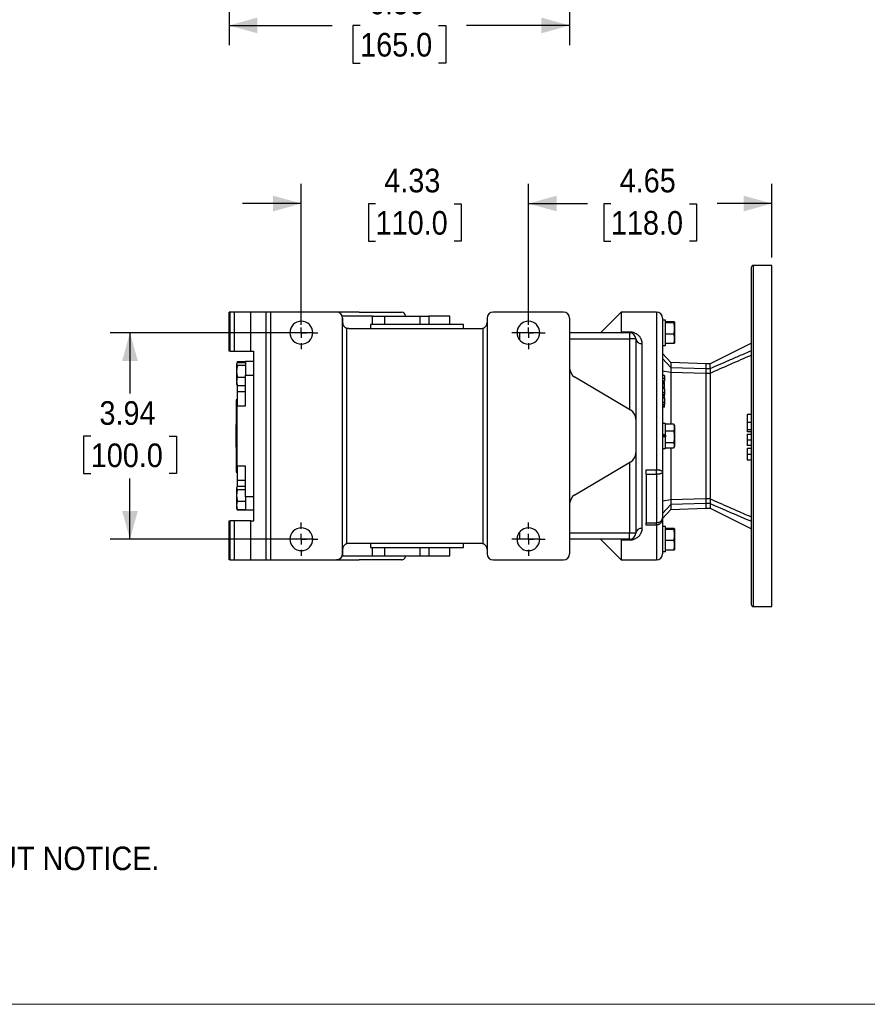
# Model space of a CAD drawing. Header units: inches. Extents: x 0 to 51, y 0 to 33.
# Tile 3 of 15: x 18.7 to 34.8, y 0 to 18.8. Entities that reach past the tile are written whole.
import ezdxf

# ---------------------------------------------------------------- set-up
doc = ezdxf.new("R2010")
doc.units = ezdxf.units.IN
doc.header["$LTSCALE"] = 3
doc.header["$MEASUREMENT"] = 0
doc.linetypes.add('SLD-Center', pattern=[0.75, 0.6, -0.05, 0.05, -0.05])
doc.linetypes.add('SLD-Solid', pattern=[0])
doc.layers.add('CENTER', color=40, linetype='SLD-Center')
doc.layers.add('SLD-DEFPOINTS', color=7, linetype='Continuous')
doc.layers.add('DIMENSIONS', color=140, linetype='SLD-Solid', lineweight=25)
doc.layers.add('TEXT', color=140, linetype='SLD-Solid', lineweight=25)
doc.styles.add('SLDTEXTSTYLE0', font='GOTHIC.TTF', dxfattribs={"width": 0.913})
doc.dimstyles.new('SLDDIMSTYLE0', dxfattribs={"dimtxt": 0.45, "dimasz": 0.54, "dimexe": 0, "dimexo": 0.0625, "dimgap": 0.1125, "dimtad": 0, "dimtih": 1, "dimtoh": 1, "dimrnd": 1e-09, "dimzin": 12, "dimdsep": 46, "dimtxsty": 'SLDTEXTSTYLE0', "dimsah": 1, "dimcen": 0.09, "dimadec": 0, "dimazin": 3, "dimtfac": 1, "dimtofl": 0, "dimtmove": 0, "dimatfit": 3, "dimfxl": 0, "dimfrac": 2, "dimtolj": 1, "dimtzin": 12, "dimarcsym": 0})
doc.dimstyles.new('SLDDIMSTYLE1', dxfattribs={"dimtxt": 0.45, "dimasz": 0.54, "dimexe": 0, "dimexo": 0.0625, "dimgap": 0.1125, "dimtad": 0, "dimtih": 1, "dimtoh": 1, "dimrnd": 1e-09, "dimzin": 12, "dimdsep": 46, "dimtxsty": 'SLDTEXTSTYLE0', "dimsah": 1, "dimcen": 0.09, "dimadec": 0, "dimazin": 3, "dimtfac": 1, "dimtmove": 0, "dimatfit": 0, "dimfxl": 0, "dimfrac": 2, "dimtolj": 1, "dimtzin": 12, "dimarcsym": 0})
doc.dimstyles.new('SLDDIMSTYLE3', dxfattribs={"dimtxt": 0.45, "dimasz": 0.54, "dimexe": 0, "dimexo": 0.0625, "dimgap": 0.1125, "dimtad": 0, "dimtih": 1, "dimtoh": 1, "dimrnd": 1e-09, "dimzin": 4, "dimdsep": 46, "dimtxsty": 'SLDTEXTSTYLE0', "dimsah": 1, "dimcen": 0.09, "dimadec": 0, "dimazin": 1, "dimtfac": 1, "dimtofl": 0, "dimtmove": 0, "dimatfit": 3, "dimfxl": 0, "dimfrac": 2, "dimtolj": 1, "dimtzin": 12, "dimarcsym": 0})
doc.dimstyles.new('SLDDIMSTYLE5', dxfattribs={"dimtxt": 0.45, "dimasz": 0.54, "dimexe": 0, "dimexo": 0.0625, "dimgap": 0.1125, "dimtad": 0, "dimtih": 1, "dimtoh": 1, "dimrnd": 1e-09, "dimzin": 12, "dimdsep": 46, "dimtxsty": 'SLDTEXTSTYLE0', "dimsah": 1, "dimcen": 0, "dimadec": 0, "dimazin": 3, "dimtfac": 1, "dimtofl": 0, "dimtmove": 0, "dimatfit": 3, "dimfxl": 0, "dimfrac": 2, "dimtolj": 1, "dimtzin": 12, "dimarcsym": 0})

# ---------------------------------------------------------------- blocks, each defined once
blk = doc.blocks.new('Block2')
at = {"color": 7, "linetype": 'SLD-Solid', "lineweight": 18}
blk.add_line((51, 0), (0, 0), dxfattribs=at)
blk = doc.blocks.new('SW_NOTE_0')
at = {"layer": 'TEXT', "color": 0, "char_height": 0.45, "attachment_point": 1, "style": 'SLDTEXTSTYLE0'}
for s, insert in [('NOTES:', (0, 0.575)), ('  1. DIMENSIONS CAN BE CHANGED BY MANUFACTURER WITHOUT NOTICE.', (0, -0.589)), ('  2. DIMENSIONS DO NOT IMPLY TOLERANCE.', (0, -1.753))]:
    blk.add_mtext(s, dxfattribs=dict(at, insert=insert))
blk = doc.blocks.new('_D_13')
at = {"layer": 'DIMENSIONS'}
for p, q in [((22.66, 22.367), (22.66, 18.284)), ((29.156, 21.816), (29.156, 18.284)), ((22.66, 18.659), (24.628, 18.659)), ((25.16, 18.655), (25.023, 18.655)), ((25.023, 18.655), (25.023, 17.941)), ((26.656, 18.655), (26.793, 18.655)), ((26.793, 18.655), (26.793, 17.941)), ((29.156, 18.659), (27.188, 18.659)), ((25.023, 17.941), (25.16, 17.941)), ((26.793, 17.941), (26.656, 17.941))]:
    blk.add_line(p, q, dxfattribs=at)
for points in [[(22.66, 18.659), (23.2, 18.509), (23.2, 18.809)], [(29.156, 18.659), (28.616, 18.809), (28.616, 18.509)]]:
    blk.add_solid(points, dxfattribs=at)
at = {"layer": 'DIMENSIONS', "char_height": 0.45, "attachment_point": 1, "style": 'SLDTEXTSTYLE0'}
for s, insert in [('6.50', (25.326, 19.321)), ('165.0', (25.16, 18.516))]:
    blk.add_mtext(s, dxfattribs=dict(at, insert=insert))
blk = doc.blocks.new('_D_15')
at = {"layer": 'DIMENSIONS'}
for p, q in [((29.969, 22.51), (30.739, 19.636)), ((30.739, 19.636), (31.395, 19.636))]:
    blk.add_line(p, q, dxfattribs=at)
blk.add_solid([(29.969, 22.51), (29.964, 21.95), (30.254, 22.027)], dxfattribs=at)
at = {"layer": 'DIMENSIONS', "char_height": 0.45, "attachment_point": 1, "style": 'SLDTEXTSTYLE0'}
for s, insert in [('PT1/4', (31.583, 20.211)), ('X 9', (31.92, 19.497))]:
    blk.add_mtext(s, dxfattribs=dict(at, insert=insert))
blk = doc.blocks.new('_D_16')
at = {"layer": 'DIMENSIONS'}
for p, q in [((24.038, 12.952), (24.038, 15.639)), ((28.369, 12.952), (28.369, 15.639)), ((24.038, 15.264), (22.913, 15.264)), ((25.455, 15.261), (25.318, 15.261)), ((25.318, 15.261), (25.318, 14.546)), ((26.951, 15.261), (27.088, 15.261)), ((27.088, 15.261), (27.088, 14.546)), ((28.369, 15.264), (29.494, 15.264)), ((25.318, 14.546), (25.455, 14.546)), ((27.088, 14.546), (26.951, 14.546))]:
    blk.add_line(p, q, dxfattribs=at)
for points in [[(24.038, 15.264), (23.498, 15.414), (23.498, 15.114)], [(28.369, 15.264), (28.909, 15.114), (28.909, 15.414)]]:
    blk.add_solid(points, dxfattribs=at)
at = {"layer": 'DIMENSIONS', "char_height": 0.45, "attachment_point": 1, "style": 'SLDTEXTSTYLE0'}
for s, insert in [('4.33', (25.621, 15.927)), ('110.0', (25.455, 15.121))]:
    blk.add_mtext(s, dxfattribs=dict(at, insert=insert))
blk = doc.blocks.new('_D_17')
at = {"layer": 'DIMENSIONS'}
for p, q in [((28.369, 12.952), (28.369, 15.639)), ((33.014, 14.233), (33.014, 15.639)), ((28.369, 15.264), (29.412, 15.264)), ((29.943, 15.261), (29.806, 15.261)), ((29.806, 15.261), (29.806, 14.546)), ((31.44, 15.261), (31.577, 15.261)), ((31.577, 15.261), (31.577, 14.546)), ((33.014, 15.264), (31.971, 15.264)), ((29.806, 14.546), (29.943, 14.546)), ((31.577, 14.546), (31.44, 14.546))]:
    blk.add_line(p, q, dxfattribs=at)
for points in [[(28.369, 15.264), (28.909, 15.114), (28.909, 15.414)], [(33.014, 15.264), (32.474, 15.414), (32.474, 15.114)]]:
    blk.add_solid(points, dxfattribs=at)
at = {"layer": 'DIMENSIONS', "char_height": 0.45, "attachment_point": 1, "style": 'SLDTEXTSTYLE0'}
for s, insert in [('4.65', (30.11, 15.927)), ('118.0', (29.943, 15.121))]:
    blk.add_mtext(s, dxfattribs=dict(at, insert=insert))
blk = doc.blocks.new('_D_18')
at = {"layer": 'DIMENSIONS'}
for p, q in [((23.888, 12.802), (20.395, 12.802)), ((20.77, 12.802), (20.77, 11.642)), ((20.022, 10.83), (19.885, 10.83)), ((19.885, 10.83), (19.885, 10.115)), ((21.518, 10.83), (21.655, 10.83)), ((21.655, 10.83), (21.655, 10.115)), ((19.885, 10.115), (20.022, 10.115)), ((20.77, 8.865), (20.77, 10.024)), ((21.655, 10.115), (21.518, 10.115)), ((23.888, 8.865), (20.395, 8.865))]:
    blk.add_line(p, q, dxfattribs=at)
for points in [[(20.77, 12.802), (20.62, 12.262), (20.92, 12.262)], [(20.77, 8.865), (20.92, 9.405), (20.62, 9.405)]]:
    blk.add_solid(points, dxfattribs=at)
at = {"layer": 'DIMENSIONS', "char_height": 0.45, "attachment_point": 1, "style": 'SLDTEXTSTYLE0'}
for s, insert in [('3.94', (20.188, 11.496)), ('100.0', (20.022, 10.69))]:
    blk.add_mtext(s, dxfattribs=dict(at, insert=insert))
blk = doc.blocks.new('SW_CENTERMARKSYMBOL_5')
at = {"layer": 'CENTER', "color": 0}
for p, q in [((0, 0.2), (0, 0.317)), ((-0.2, 0), (-0.317, 0)), ((0, 0), (-0.1, 0)), ((0, 0), (0, 0.1)), ((0, 0), (0, -0.1)), ((0, 0), (0.1, 0)), ((0.2, 0), (0.317, 0)), ((0, -0.2), (0, -0.317))]:
    blk.add_line(p, q, dxfattribs=at)
blk = doc.blocks.new('SW_CENTERMARKSYMBOL_6')
at = {"layer": 'CENTER', "color": 0}
for p, q in [((0, 0.2), (0, 0.317)), ((-0.2, 0), (-0.317, 0)), ((0, 0), (-0.1, 0)), ((0, 0), (0, 0.1)), ((0, 0), (0, -0.1)), ((0, 0), (0.1, 0)), ((0.2, 0), (0.317, 0)), ((0, -0.2), (0, -0.317))]:
    blk.add_line(p, q, dxfattribs=at)
blk = doc.blocks.new('SW_CENTERMARKSYMBOL_7')
at = {"layer": 'CENTER', "color": 0}
for p, q in [((0, 0.2), (0, 0.317)), ((-0.2, 0), (-0.317, 0)), ((0, 0), (-0.1, 0)), ((0, 0), (0, 0.1)), ((0, 0), (0, -0.1)), ((0, 0), (0.1, 0)), ((0.2, 0), (0.317, 0)), ((0, -0.2), (0, -0.317))]:
    blk.add_line(p, q, dxfattribs=at)
blk = doc.blocks.new('SW_CENTERMARKSYMBOL_8')
at = {"layer": 'CENTER', "color": 0}
for p, q in [((0, 0.2), (0, 0.317)), ((-0.2, 0), (-0.317, 0)), ((0, 0), (-0.1, 0)), ((0, 0), (0, 0.1)), ((0, 0), (0, -0.1)), ((0, 0), (0.1, 0)), ((0.2, 0), (0.317, 0)), ((0, -0.2), (0, -0.317))]:
    blk.add_line(p, q, dxfattribs=at)

msp = doc.modelspace()

# ---------------------------------------------------------------- linework, layer by layer
for p, q in [((33.014, 14.083), (32.66, 14.083)), ((32.66, 7.583), (32.66, 14.083)), ((33.014, 7.583), (33.014, 14.083)), ((22.66, 12.447), (22.66, 13.195)), ((22.68, 13.195), (22.66, 13.195)), ((22.68, 12.447), (22.68, 13.195)), ((22.758, 13.195), (22.68, 13.195)), ((22.758, 13.195), (22.758, 12.447)), ((23.073, 13.195), (22.758, 13.195)), ((23.073, 12.447), (23.073, 13.195)), ((23.369, 13.195), (23.073, 13.195)), ((23.369, 8.471), (23.369, 13.195)), ((23.447, 13.195), (23.369, 13.195)), ((23.447, 13.195), (23.447, 8.471)), ((24.707, 13.195), (23.447, 13.195)), ((29.038, 13.195), (27.699, 13.195)), ((30.14, 13.195), (29.748, 12.803)), ((30.81, 13.195), (30.14, 13.195)), ((30.14, 13.195), (30.14, 12.82)), ((30.81, 13.195), (30.81, 10.189)), ((25.398, 13.117), (24.817, 13.117)), ((24.825, 8.589), (24.825, 13.077)), ((24.825, 13.077), (24.826, 13.077)), ((24.825, 12.998), (24.826, 12.998)), ((24.826, 13.077), (24.826, 12.998)), ((25.356, 12.959), (25.356, 12.88)), ((27.128, 12.959), (25.356, 12.959)), ((25.398, 12.959), (25.398, 13.117)), ((25.398, 13.117), (25.631, 13.117)), ((25.631, 12.959), (25.631, 13.117)), ((25.631, 13.117), (26.3, 13.117)), ((26.3, 13.117), (26.3, 12.959)), ((26.3, 13.117), (26.468, 13.117)), ((26.468, 13.117), (26.468, 12.959)), ((26.873, 13.117), (26.468, 13.117)), ((26.873, 12.959), (26.873, 13.117)), ((27.128, 12.88), (27.128, 12.959)), ((27.581, 13.077), (27.581, 8.589)), ((29.156, 13.077), (29.156, 8.589)), ((30.987, 13.041), (30.928, 13.041)), ((30.987, 12.561), (30.987, 13.041)), ((31.143, 13.008), (30.987, 13.008)), ((31.143, 12.987), (30.987, 12.987)), ((31.159, 12.995), (31.157, 13)), ((31.159, 12.783), (31.159, 12.995)), ((24.254, 12.802), (23.821, 12.802)), ((24.904, 8.779), (24.904, 12.887)), ((24.943, 12.88), (27.463, 12.88)), ((27.502, 12.887), (27.502, 8.779)), ((28.205, 12.802), (28.152, 12.802)), ((28.205, 12.66), (28.205, 12.802)), ((28.585, 12.802), (28.205, 12.802)), ((30.298, 12.802), (29.156, 12.802)), ((30.14, 12.82), (30.298, 12.82)), ((30.298, 12.802), (30.298, 12.82)), ((30.298, 12.802), (30.298, 12.684)), ((30.987, 12.78), (31.143, 12.78)), ((31.159, 12.608), (31.159, 12.783)), ((29.156, 12.684), (30.298, 12.684)), ((30.298, 12.684), (30.298, 11.336)), ((30.416, 12.684), (30.298, 12.684)), ((30.416, 12.684), (30.416, 11.154)), ((30.534, 12.595), (30.534, 9.071)), ((31.143, 12.595), (30.987, 12.595)), ((31.155, 12.604), (31.143, 12.595)), ((31.157, 12.603), (31.159, 12.608)), ((32.621, 12.605), (31.833, 12.211)), ((22.68, 12.447), (22.66, 12.447)), ((22.68, 12.447), (22.758, 12.447)), ((22.758, 12.447), (23.073, 12.447)), ((23.073, 12.447), (23.132, 12.447)), ((23.132, 9.219), (23.132, 12.447)), ((30.928, 12.561), (30.987, 12.561)), ((31.085, 12.234), (30.928, 12.403)), ((22.808, 12.22), (22.803, 12.208)), ((22.803, 12.208), (22.803, 12.15)), ((22.817, 12.25), (22.975, 12.25)), ((22.817, 12.25), (22.817, 12.232)), ((22.818, 12.234), (22.975, 12.234)), ((23.132, 12.25), (22.975, 12.25)), ((22.975, 12.25), (22.975, 11.995)), ((30.928, 12.308), (31.085, 12.141)), ((31.754, 12.211), (31.085, 12.234)), ((31.085, 12.234), (31.085, 12.141)), ((31.833, 12.211), (31.754, 12.211)), ((31.754, 12.211), (31.754, 12.121)), ((31.833, 12.131), (31.833, 12.211)), ((22.803, 12.15), (22.803, 11.821)), ((22.975, 12.174), (22.818, 12.174)), ((31.085, 12.043), (30.928, 12.069)), ((31.085, 12.141), (31.754, 12.121)), ((31.085, 12.043), (31.085, 11.059)), ((31.754, 12.022), (31.085, 12.043)), ((31.754, 12.121), (31.754, 12.121)), ((31.754, 12.121), (31.833, 12.121)), ((31.754, 12.022), (31.754, 12.022)), ((31.754, 12.022), (31.754, 9.644)), ((31.833, 12.022), (31.754, 12.022)), ((31.833, 12.022), (31.833, 9.644)), ((22.818, 11.954), (22.975, 11.954)), ((22.975, 11.405), (22.975, 11.995)), ((22.975, 11.995), (23.132, 11.995)), ((30.319, 11.323), (29.252, 11.957)), ((30.967, 11.984), (30.928, 11.984)), ((30.967, 11.932), (30.928, 11.932)), ((30.967, 11.877), (30.928, 11.877)), ((30.967, 11.857), (30.928, 11.857)), ((30.967, 11.85), (30.928, 11.85)), ((30.967, 11.825), (30.928, 11.825)), ((30.967, 11.85), (30.967, 11.857)), ((30.967, 11.825), (30.967, 11.85)), ((30.967, 11.756), (30.967, 11.825)), ((22.803, 11.821), (22.808, 11.809)), ((22.818, 11.794), (22.811, 11.81)), ((22.817, 11.796), (22.817, 11.673)), ((22.975, 11.673), (22.817, 11.673)), ((22.817, 11.673), (22.817, 11.405)), ((22.818, 11.794), (22.975, 11.794)), ((30.967, 11.756), (30.928, 11.756)), ((30.967, 11.738), (30.928, 11.738)), ((30.967, 11.655), (30.928, 11.655)), ((22.817, 11.522), (22.798, 11.522)), ((22.798, 11.522), (22.798, 11.05)), ((30.967, 11.617), (30.928, 11.617)), ((30.967, 11.603), (30.928, 11.603)), ((30.967, 11.568), (30.928, 11.568)), ((30.967, 11.554), (30.928, 11.554)), ((30.967, 11.471), (30.928, 11.471)), ((30.967, 11.603), (30.967, 11.617)), ((30.967, 11.568), (30.967, 11.603)), ((22.817, 10.261), (22.817, 11.405)), ((22.817, 11.405), (22.975, 11.405)), ((30.967, 11.433), (30.928, 11.433)), ((30.967, 11.419), (30.928, 11.419)), ((30.967, 11.384), (30.928, 11.384)), ((30.967, 11.419), (30.967, 11.433)), ((30.967, 11.384), (30.967, 11.419)), ((30.416, 11.154), (30.416, 10.512)), ((32.621, 11.24), (32.542, 11.24)), ((32.542, 11.094), (32.621, 11.094)), ((22.798, 11.05), (22.817, 11.05)), ((22.798, 10.617), (22.798, 11.05)), ((30.987, 11.073), (30.928, 11.073)), ((30.987, 10.852), (30.987, 11.073)), ((31.143, 11.059), (30.987, 11.059)), ((31.143, 10.928), (30.987, 10.928)), ((31.143, 11.059), (31.146, 11.05)), ((31.159, 11.027), (31.148, 11.05)), ((31.159, 11.026), (31.159, 11.027)), ((31.159, 10.64), (31.159, 11.026)), ((32.542, 10.956), (32.621, 10.956)), ((32.621, 10.913), (32.542, 10.913)), ((30.987, 10.852), (30.928, 10.852)), ((30.928, 10.843), (30.987, 10.843)), ((30.987, 10.824), (30.928, 10.824)), ((30.987, 10.814), (30.928, 10.814)), ((30.987, 10.849), (30.987, 10.852)), ((30.987, 10.849), (30.987, 10.818)), ((30.987, 10.818), (30.987, 10.814)), ((30.987, 10.593), (30.987, 10.814)), ((31.143, 10.701), (30.987, 10.701)), ((32.542, 10.865), (32.621, 10.865)), ((32.542, 10.758), (32.621, 10.758)), ((22.798, 10.617), (22.798, 10.144)), ((22.817, 10.617), (22.798, 10.617)), ((30.416, 10.512), (30.416, 8.983)), ((30.928, 10.593), (30.987, 10.593)), ((30.987, 10.607), (31.143, 10.607)), ((31.085, 10.607), (31.085, 9.624)), ((31.148, 10.616), (31.159, 10.64)), ((32.621, 10.655), (32.542, 10.655)), ((32.542, 10.602), (32.621, 10.602)), ((29.252, 9.709), (30.319, 10.343)), ((30.298, 10.33), (30.298, 8.983)), ((32.542, 10.484), (32.621, 10.484)), ((32.542, 10.38), (32.621, 10.38)), ((22.798, 10.144), (22.817, 10.144)), ((22.975, 10.261), (22.817, 10.261)), ((22.817, 10.261), (22.817, 9.993)), ((22.975, 9.672), (22.975, 10.261)), ((30.613, 10.189), (30.81, 10.189)), ((30.613, 10.102), (30.613, 10.189)), ((30.81, 10.102), (30.81, 10.189)), ((22.817, 9.993), (22.975, 9.993)), ((22.817, 9.993), (22.817, 9.872)), ((30.81, 10.102), (30.613, 10.102)), ((30.613, 10.102), (30.613, 9.18)), ((30.81, 10.102), (30.81, 9.18)), ((22.808, 9.857), (22.803, 9.845)), ((22.803, 9.845), (22.803, 9.788)), ((22.803, 9.788), (22.803, 9.459)), ((22.975, 9.872), (22.818, 9.872)), ((22.818, 9.812), (22.975, 9.812)), ((22.818, 9.592), (22.975, 9.592)), ((23.132, 9.672), (22.975, 9.672)), ((22.975, 9.672), (22.975, 9.416)), ((30.928, 9.598), (31.085, 9.624)), ((31.085, 9.624), (31.754, 9.644)), ((31.754, 9.644), (31.754, 9.644)), ((31.754, 9.644), (31.833, 9.644)), ((22.803, 9.459), (22.808, 9.447)), ((22.818, 9.432), (22.811, 9.448)), ((22.817, 9.434), (22.817, 9.416)), ((22.975, 9.416), (22.817, 9.416)), ((22.818, 9.432), (22.975, 9.432)), ((23.132, 9.416), (22.975, 9.416)), ((31.085, 9.525), (30.928, 9.358)), ((30.928, 9.263), (31.085, 9.432)), ((31.754, 9.545), (31.085, 9.525)), ((31.085, 9.525), (31.085, 9.432)), ((31.085, 9.432), (31.754, 9.455)), ((31.833, 9.545), (31.754, 9.545)), ((31.754, 9.545), (31.754, 9.545)), ((31.754, 9.545), (31.754, 9.455)), ((31.754, 9.455), (31.833, 9.455)), ((31.833, 9.533), (31.833, 9.455)), ((31.833, 9.455), (32.621, 9.061)), ((22.66, 8.471), (22.66, 9.219)), ((22.66, 9.219), (22.68, 9.219)), ((22.68, 8.471), (22.68, 9.219)), ((22.758, 9.219), (22.68, 9.219)), ((22.758, 9.219), (22.758, 8.471)), ((23.073, 9.219), (22.758, 9.219)), ((23.073, 8.471), (23.073, 9.219)), ((23.073, 9.219), (23.132, 9.219)), ((30.613, 9.18), (30.81, 9.18)), ((30.613, 9.135), (30.613, 9.18)), ((30.81, 9.135), (30.613, 9.135)), ((30.81, 9.135), (30.81, 9.18)), ((30.81, 9.135), (30.81, 8.471)), ((30.987, 9.105), (30.928, 9.105)), ((30.987, 8.625), (30.987, 9.105)), ((31.143, 9.071), (30.987, 9.071)), ((31.143, 9.05), (30.987, 9.05)), ((31.159, 9.058), (31.157, 9.063)), ((31.159, 8.846), (31.159, 9.058)), ((24.254, 8.865), (23.821, 8.865)), ((28.205, 8.865), (28.152, 8.865)), ((28.205, 8.865), (28.205, 9.006)), ((28.585, 8.865), (28.205, 8.865)), ((30.298, 8.983), (29.156, 8.983)), ((30.298, 8.865), (29.156, 8.865)), ((29.748, 8.863), (30.14, 8.471)), ((30.14, 8.846), (30.14, 8.471)), ((30.298, 8.846), (30.14, 8.846)), ((30.416, 8.983), (30.298, 8.983)), ((30.298, 8.865), (30.298, 8.983)), ((30.298, 8.865), (30.298, 8.846)), ((31.143, 8.843), (30.987, 8.843)), ((31.159, 8.671), (31.159, 8.846)), ((24.826, 8.668), (24.825, 8.668)), ((24.826, 8.668), (24.826, 8.589)), ((27.463, 8.786), (24.943, 8.786)), ((25.356, 8.786), (25.356, 8.707)), ((25.356, 8.707), (27.128, 8.707)), ((25.398, 8.55), (25.398, 8.707)), ((25.631, 8.55), (25.631, 8.707)), ((26.3, 8.707), (26.3, 8.55)), ((26.468, 8.707), (26.468, 8.55)), ((26.873, 8.55), (26.873, 8.707)), ((27.128, 8.707), (27.128, 8.786)), ((31.143, 8.658), (30.987, 8.658)), ((31.155, 8.667), (31.143, 8.658)), ((31.157, 8.666), (31.159, 8.671)), ((22.68, 8.471), (22.66, 8.471)), ((22.68, 8.471), (22.758, 8.471)), ((22.758, 8.471), (23.073, 8.471)), ((23.073, 8.471), (23.369, 8.471)), ((23.369, 8.471), (23.447, 8.471)), ((23.447, 8.471), (24.707, 8.471)), ((24.817, 8.55), (25.398, 8.55)), ((24.826, 8.589), (24.825, 8.589)), ((25.398, 8.55), (25.631, 8.55)), ((25.631, 8.55), (26.3, 8.55)), ((26.3, 8.55), (26.468, 8.55)), ((26.468, 8.55), (26.873, 8.55)), ((27.699, 8.471), (29.038, 8.471)), ((30.14, 8.471), (30.81, 8.471)), ((30.987, 8.625), (30.928, 8.625)), ((32.66, 7.583), (33.014, 7.583))]:
    msp.add_line(p, q)
for centre, radius, start, end in [((32.66, 14.044), 0.0394, 90, 180), ((24.707, 13.077), 0.118, 0, 90), ((25.947, 13.117), 0.0787, 0.0188, 90), ((27.699, 13.077), 0.118, 90, 180), ((29.038, 13.077), 0.118, 0, 90), ((30.81, 13.077), 0.118, 0, 90), ((24.038, 12.802), 0.217, 0, 180), ((28.369, 12.802), 0.217, 0, 180), ((24.038, 12.802), 0.217, 180, 0), ((27.463, 12.998), 0.118, 270, 289.4712), ((28.369, 12.802), 0.217, 180, 0), ((30.298, 12.684), 0.118, 0, 90), ((30.521, 12.701), 0.106, 189.4878, 277.064), ((29.353, 12.126), 0.197, 180, 239.3003), ((30.219, 11.154), 0.197, 0, 59.3003), ((30.219, 10.512), 0.197, 300.6997, 0), ((29.353, 9.54), 0.197, 120.6997, 180), ((24.038, 8.865), 0.217, 0, 180), ((28.369, 8.865), 0.217, 0, 180), ((30.521, 8.965), 0.106, 82.9361, 170.5121), ((24.038, 8.865), 0.217, 180, 0), ((28.369, 8.865), 0.217, 180, 0), ((30.298, 8.983), 0.118, 270, 0), ((27.463, 8.668), 0.118, 70.5288, 90), ((24.707, 8.589), 0.118, 270, 0), ((25.947, 8.55), 0.0787, 270, 0.0188), ((27.699, 8.589), 0.118, 180, 270), ((29.038, 8.589), 0.118, 270, 0), ((30.81, 8.589), 0.118, 270, 0), ((32.66, 7.622), 0.0394, 180, 270)]:
    msp.add_arc(centre, radius, start, end)
for points, knots in [([(32.621, 7.622), (32.621, 7.622), (32.621, 7.961), (32.621, 9.165), (32.621, 9.982), (32.621, 11.685), (32.621, 12.501), (32.621, 13.705), (32.621, 14.044), (32.621, 14.044)], [0, 0, 0, 0, 0.25, 0.25, 0.5, 0.5, 0.75, 0.75, 1, 1, 1, 1]), ([(25.14, 13.195), (25.107, 13.195), (25.041, 13.195), (24.941, 13.195), (24.85, 13.195), (24.773, 13.195), (24.731, 13.195), (24.713, 13.195)], [0, 0, 0, 0, 0.218177, 0.443121, 0.674412, 0.85519, 1, 1, 1, 1]), ([(25.14, 13.195), (25.354, 13.195), (25.56, 13.195), (25.862, 13.195), (25.947, 13.195), (25.947, 13.195)], [0, 0, 0, 0, 0.5, 0.5, 1, 1, 1, 1]), ([(24.825, 12.998), (24.825, 12.996), (24.825, 12.992), (24.826, 12.985), (24.827, 12.98), (24.828, 12.975), (24.829, 12.97), (24.831, 12.962), (24.835, 12.95), (24.844, 12.934), (24.854, 12.92), (24.866, 12.909), (24.877, 12.901), (24.886, 12.895), (24.895, 12.891), (24.901, 12.888), (24.904, 12.887)], [0, 0, 0, 0, 0.053407, 0.10208, 0.146018, 0.185222, 0.219693, 0.249429, 0.38324, 0.499288, 0.631522, 0.749251, 0.815995, 0.879819, 0.941035, 1, 1, 1, 1]), ([(27.502, 12.887), (27.504, 12.888), (27.507, 12.889), (27.512, 12.891), (27.516, 12.893), (27.521, 12.895), (27.525, 12.898), (27.53, 12.901), (27.534, 12.904), (27.542, 12.91), (27.552, 12.92), (27.563, 12.934), (27.571, 12.95), (27.576, 12.963), (27.579, 12.975), (27.581, 12.986), (27.581, 12.994), (27.581, 12.998)], [0, 0, 0, 0, 0.029241, 0.058997, 0.089315, 0.120242, 0.151821, 0.184092, 0.217093, 0.250861, 0.368568, 0.500809, 0.616838, 0.750655, 0.81484, 0.897955, 1, 1, 1, 1]), ([(30.928, 13.077), (30.928, 13.077), (30.928, 12.735), (30.928, 11.577), (30.928, 10.831), (30.928, 10.148)], [0, 0, 0, 0, 0.5, 0.5, 1, 1, 1, 1]), ([(31.143, 12.987), (31.144, 12.987), (31.146, 12.988), (31.149, 12.99), (31.152, 12.991), (31.154, 12.993), (31.157, 12.995), (31.158, 12.998), (31.157, 13), (31.154, 13.003), (31.149, 13.006), (31.145, 13.007), (31.143, 13.008)], [0, 0, 0, 0, 0.06553, 0.129129, 0.190835, 0.250689, 0.376891, 0.500138, 0.623002, 0.748991, 0.870648, 1, 1, 1, 1]), ([(31.143, 12.78), (31.144, 12.785), (31.146, 12.794), (31.149, 12.807), (31.152, 12.819), (31.154, 12.837), (31.157, 12.858), (31.158, 12.884), (31.157, 12.909), (31.154, 12.934), (31.15, 12.96), (31.145, 12.978), (31.143, 12.987)], [0, 0, 0, 0, 0.065882, 0.129816, 0.191839, 0.251992, 0.378566, 0.502206, 0.618849, 0.74042, 0.867345, 1, 1, 1, 1]), ([(30.14, 12.82), (30.14, 12.819), (30.14, 12.817), (30.141, 12.815), (30.142, 12.812), (30.143, 12.809), (30.146, 12.806), (30.149, 12.803), (30.154, 12.802), (30.158, 12.802), (30.16, 12.802)], [0, 0, 0, 0, 0.081677, 0.163521, 0.245973, 0.371822, 0.499674, 0.661474, 0.827519, 1, 1, 1, 1]), ([(30.298, 12.82), (30.3, 12.82), (30.305, 12.82), (30.313, 12.82), (30.32, 12.819), (30.327, 12.819), (30.335, 12.818), (30.342, 12.816), (30.349, 12.815), (30.363, 12.812), (30.383, 12.806), (30.406, 12.796), (30.428, 12.784), (30.447, 12.77), (30.464, 12.756), (30.478, 12.741), (30.492, 12.725), (30.503, 12.708), (30.512, 12.69), (30.52, 12.673), (30.525, 12.657), (30.529, 12.642), (30.532, 12.627), (30.534, 12.611), (30.534, 12.601), (30.534, 12.595)], [0, 0, 0, 0, 0.015415, 0.030832, 0.046297, 0.061856, 0.077553, 0.093432, 0.109536, 0.125906, 0.186576, 0.251397, 0.31209, 0.376358, 0.437631, 0.50137, 0.562808, 0.625652, 0.687933, 0.750779, 0.801245, 0.851291, 0.901025, 0.950557, 1, 1, 1, 1]), ([(31.143, 12.595), (31.144, 12.599), (31.146, 12.607), (31.149, 12.619), (31.152, 12.63), (31.154, 12.645), (31.157, 12.665), (31.158, 12.688), (31.157, 12.71), (31.154, 12.733), (31.15, 12.756), (31.145, 12.772), (31.143, 12.78)], [0, 0, 0, 0, 0.065882, 0.129816, 0.191839, 0.251992, 0.378566, 0.502206, 0.618849, 0.74042, 0.867345, 1, 1, 1, 1]), ([(31.833, 12.119), (31.892, 12.145), (32.013, 12.197), (32.203, 12.279), (32.407, 12.368), (32.548, 12.428), (32.621, 12.46)], [0, 0, 0, 0, 0.223317, 0.464423, 0.723319, 1, 1, 1, 1]), ([(22.818, 12.234), (22.817, 12.233), (22.815, 12.23), (22.812, 12.226), (22.81, 12.223), (22.807, 12.218), (22.805, 12.212), (22.804, 12.204), (22.805, 12.197), (22.808, 12.189), (22.812, 12.182), (22.816, 12.177), (22.818, 12.174)], [0, 0, 0, 0, 0.065882, 0.129816, 0.191839, 0.251992, 0.378566, 0.502206, 0.618849, 0.74042, 0.867345, 1, 1, 1, 1]), ([(22.818, 12.174), (22.817, 12.169), (22.815, 12.16), (22.812, 12.146), (22.81, 12.132), (22.807, 12.114), (22.805, 12.091), (22.804, 12.064), (22.805, 12.037), (22.808, 12.01), (22.812, 11.983), (22.816, 11.964), (22.818, 11.954)], [0, 0, 0, 0, 0.065882, 0.129816, 0.191839, 0.251992, 0.378566, 0.502206, 0.618849, 0.74042, 0.867345, 1, 1, 1, 1]), ([(31.085, 12.141), (31.085, 12.141), (31.085, 12.14), (31.085, 12.138), (31.084, 12.136), (31.084, 12.134), (31.084, 12.131), (31.084, 12.128), (31.084, 12.125), (31.084, 12.121), (31.084, 12.117), (31.084, 12.113), (31.084, 12.107), (31.084, 12.099), (31.084, 12.089), (31.084, 12.078), (31.084, 12.067), (31.085, 12.055), (31.085, 12.047), (31.085, 12.043)], [0, 0, 0, 0, 0.0456595, 0.091534, 0.1375399, 0.1835916, 0.2296027, 0.2754866, 0.321158, 0.3665332, 0.4115316, 0.456076, 0.5000938, 0.5811693, 0.6638079, 0.7475302, 0.8318226, 0.9161547, 1, 1, 1, 1]), ([(31.754, 12.121), (31.754, 12.12), (31.754, 12.12), (31.755, 12.118), (31.755, 12.116), (31.755, 12.114), (31.755, 12.111), (31.755, 12.108), (31.755, 12.104), (31.755, 12.101), (31.755, 12.097), (31.755, 12.092), (31.755, 12.088), (31.755, 12.083), (31.755, 12.077), (31.755, 12.072), (31.755, 12.066), (31.755, 12.06), (31.755, 12.054), (31.755, 12.048), (31.755, 12.042), (31.755, 12.035), (31.754, 12.029), (31.754, 12.024), (31.754, 12.022)], [0, 0, 0, 0, 0.0455029, 0.0910007, 0.1364936, 0.1819816, 0.2274648, 0.2729432, 0.3184169, 0.363886, 0.4093504, 0.4548104, 0.5002659, 0.545717, 0.5911638, 0.6366063, 0.6820446, 0.7274787, 0.7729088, 0.8183348, 0.8637569, 0.9091751, 0.9545894, 1, 1, 1, 1]), ([(31.833, 12.119), (31.833, 12.118), (31.833, 12.114), (31.833, 12.105), (31.833, 12.098), (31.833, 12.086), (31.833, 12.082), (31.833, 12.073), (31.833, 12.068), (31.833, 12.058), (31.833, 12.053), (31.833, 12.042), (31.833, 12.036), (31.833, 12.031)], [0, 0, 0, 0, 0.25, 0.25, 0.5, 0.5, 0.625, 0.625, 0.75, 0.75, 0.875, 0.875, 1, 1, 1, 1]), ([(22.818, 11.954), (22.817, 11.951), (22.815, 11.944), (22.812, 11.934), (22.81, 11.924), (22.807, 11.911), (22.805, 11.894), (22.804, 11.874), (22.805, 11.854), (22.808, 11.834), (22.812, 11.814), (22.816, 11.801), (22.818, 11.794)], [0, 0, 0, 0, 0.06553, 0.129129, 0.190835, 0.250689, 0.376891, 0.500138, 0.623002, 0.748991, 0.870648, 1, 1, 1, 1]), ([(30.967, 11.984), (30.967, 11.984), (30.967, 11.984), (30.967, 11.983), (30.967, 11.981), (30.967, 11.98), (30.967, 11.977), (30.967, 11.975), (30.967, 11.972), (30.967, 11.968), (30.967, 11.965), (30.967, 11.961), (30.967, 11.957), (30.967, 11.952), (30.967, 11.947), (30.967, 11.942), (30.967, 11.937), (30.967, 11.933), (30.967, 11.932)], [0, 0, 0, 0, 0.071467, 0.14017, 0.205804, 0.269119, 0.330764, 0.391339, 0.451476, 0.511564, 0.571398, 0.630245, 0.688878, 0.748004, 0.808064, 0.869657, 0.933341, 1, 1, 1, 1]), ([(30.967, 11.932), (30.967, 11.93), (30.967, 11.926), (30.967, 11.92), (30.967, 11.915), (30.967, 11.91), (30.967, 11.905), (30.967, 11.901), (30.967, 11.896), (30.967, 11.892), (30.967, 11.889), (30.967, 11.886), (30.967, 11.883), (30.967, 11.881), (30.967, 11.879), (30.967, 11.878), (30.967, 11.877), (30.967, 11.877), (30.967, 11.877)], [0, 0, 0, 0, 0.06998, 0.137027, 0.202053, 0.265171, 0.327464, 0.389587, 0.451986, 0.515211, 0.578051, 0.639153, 0.698735, 0.757734, 0.816446, 0.876129, 0.937179, 1, 1, 1, 1]), ([(30.967, 11.738), (30.967, 11.738), (30.967, 11.737), (30.967, 11.736), (30.967, 11.735), (30.967, 11.732), (30.967, 11.729), (30.967, 11.725), (30.967, 11.72), (30.967, 11.714), (30.967, 11.708), (30.967, 11.702), (30.967, 11.695), (30.967, 11.688), (30.967, 11.68), (30.967, 11.672), (30.967, 11.664), (30.967, 11.658), (30.967, 11.655)], [0, 0, 0, 0, 0.0639816, 0.1260573, 0.187248, 0.2474275, 0.3079798, 0.3689753, 0.4312038, 0.495362, 0.5594114, 0.621734, 0.6832743, 0.7444578, 0.8060995, 0.8688154, 0.933116, 1, 1, 1, 1]), ([(30.967, 11.655), (30.967, 11.653), (30.967, 11.65), (30.967, 11.645), (30.967, 11.64), (30.967, 11.635), (30.967, 11.63), (30.967, 11.626), (30.967, 11.621), (30.967, 11.618), (30.967, 11.617)], [0, 0, 0, 0, 0.130333, 0.258724, 0.384262, 0.508795, 0.631254, 0.754154, 0.876787, 1, 1, 1, 1]), ([(30.967, 11.554), (30.967, 11.554), (30.967, 11.554), (30.967, 11.553), (30.967, 11.551), (30.967, 11.548), (30.967, 11.545), (30.967, 11.541), (30.967, 11.536), (30.967, 11.531), (30.967, 11.525), (30.967, 11.518), (30.967, 11.511), (30.967, 11.504), (30.967, 11.496), (30.967, 11.488), (30.967, 11.48), (30.967, 11.474), (30.967, 11.471)], [0, 0, 0, 0, 0.0639816, 0.1260573, 0.187248, 0.2474275, 0.3079798, 0.3689753, 0.4312038, 0.495362, 0.5594114, 0.621734, 0.6832743, 0.7444578, 0.8060995, 0.8688154, 0.933116, 1, 1, 1, 1]), ([(30.967, 11.471), (30.967, 11.47), (30.967, 11.466), (30.967, 11.461), (30.967, 11.456), (30.967, 11.451), (30.967, 11.446), (30.967, 11.442), (30.967, 11.437), (30.967, 11.434), (30.967, 11.433)], [0, 0, 0, 0, 0.130333, 0.258724, 0.384262, 0.508795, 0.631254, 0.754154, 0.876787, 1, 1, 1, 1]), ([(32.542, 11.24), (32.542, 11.238), (32.542, 11.234), (32.542, 11.227), (32.542, 11.22), (32.542, 11.212), (32.542, 11.204), (32.542, 11.196), (32.542, 11.187), (32.542, 11.178), (32.542, 11.169), (32.542, 11.159), (32.542, 11.149), (32.542, 11.138), (32.542, 11.128), (32.542, 11.117), (32.542, 11.106), (32.542, 11.098), (32.542, 11.094)], [0, 0, 0, 0, 0.06016, 0.120393, 0.179827, 0.2395, 0.299564, 0.359771, 0.420549, 0.482091, 0.544085, 0.606607, 0.669634, 0.733346, 0.798221, 0.86409, 0.931178, 1, 1, 1, 1]), ([(32.542, 11.094), (32.542, 11.091), (32.542, 11.084), (32.542, 11.073), (32.542, 11.063), (32.542, 11.053), (32.542, 11.043), (32.542, 11.034), (32.542, 11.025), (32.542, 11.016), (32.542, 11.007), (32.542, 10.999), (32.542, 10.991), (32.542, 10.984), (32.542, 10.976), (32.542, 10.969), (32.542, 10.962), (32.542, 10.958), (32.542, 10.956)], [0, 0, 0, 0, 0.070623, 0.139331, 0.206202, 0.271811, 0.336222, 0.398951, 0.460767, 0.521936, 0.582257, 0.641926, 0.701503, 0.760604, 0.819974, 0.879478, 0.939323, 1, 1, 1, 1]), ([(31.143, 10.928), (31.144, 10.931), (31.146, 10.936), (31.149, 10.945), (31.152, 10.953), (31.154, 10.964), (31.157, 10.977), (31.158, 10.994), (31.157, 11.01), (31.154, 11.026), (31.15, 11.042), (31.145, 11.054), (31.143, 11.059)], [0, 0, 0, 0, 0.0658824, 0.1298161, 0.1918389, 0.2519922, 0.378566, 0.5022058, 0.6188494, 0.7404198, 0.8673446, 1, 1, 1, 1]), ([(31.143, 10.701), (31.144, 10.706), (31.146, 10.716), (31.149, 10.73), (31.152, 10.744), (31.154, 10.763), (31.157, 10.786), (31.158, 10.815), (31.157, 10.843), (31.154, 10.871), (31.149, 10.899), (31.145, 10.918), (31.143, 10.928)], [0, 0, 0, 0, 0.0655299, 0.1291293, 0.1908353, 0.2506887, 0.3768909, 0.5001381, 0.623002, 0.7489909, 0.870648, 1, 1, 1, 1]), ([(32.542, 10.956), (32.542, 10.952), (32.542, 10.946), (32.542, 10.937), (32.542, 10.93), (32.542, 10.924), (32.542, 10.919), (32.542, 10.916), (32.542, 10.914), (32.542, 10.914), (32.542, 10.913)], [0, 0, 0, 0, 0.126375, 0.250317, 0.372494, 0.494283, 0.616767, 0.741352, 0.868549, 1, 1, 1, 1]), ([(31.143, 10.607), (31.144, 10.609), (31.146, 10.613), (31.149, 10.619), (31.152, 10.625), (31.154, 10.633), (31.157, 10.642), (31.158, 10.654), (31.157, 10.666), (31.154, 10.677), (31.15, 10.689), (31.145, 10.697), (31.143, 10.701)], [0, 0, 0, 0, 0.065882, 0.129816, 0.191839, 0.251992, 0.378566, 0.502206, 0.618849, 0.74042, 0.867345, 1, 1, 1, 1]), ([(32.542, 10.865), (32.542, 10.865), (32.542, 10.864), (32.542, 10.862), (32.542, 10.857), (32.542, 10.851), (32.542, 10.844), (32.542, 10.835), (32.542, 10.824), (32.542, 10.812), (32.542, 10.8), (32.542, 10.786), (32.542, 10.772), (32.542, 10.763), (32.542, 10.758)], [0, 0, 0, 0, 0.082482, 0.162408, 0.24113, 0.320926, 0.400713, 0.481185, 0.563656, 0.649624, 0.736904, 0.823726, 0.910862, 1, 1, 1, 1]), ([(32.542, 10.758), (32.542, 10.754), (32.542, 10.745), (32.542, 10.731), (32.542, 10.718), (32.542, 10.706), (32.542, 10.695), (32.542, 10.685), (32.542, 10.676), (32.542, 10.668), (32.542, 10.662), (32.542, 10.658), (32.542, 10.655), (32.542, 10.655), (32.542, 10.655)], [0, 0, 0, 0, 0.087758, 0.173468, 0.258784, 0.344081, 0.428664, 0.510963, 0.592868, 0.675948, 0.758642, 0.839, 0.919012, 1, 1, 1, 1]), ([(32.542, 10.602), (32.542, 10.602), (32.542, 10.602), (32.542, 10.602), (32.542, 10.6), (32.542, 10.599), (32.542, 10.596), (32.542, 10.594), (32.542, 10.591), (32.542, 10.587), (32.542, 10.583), (32.542, 10.579), (32.542, 10.574), (32.542, 10.569), (32.542, 10.563), (32.542, 10.558), (32.542, 10.552), (32.542, 10.545), (32.542, 10.538), (32.542, 10.531), (32.542, 10.524), (32.542, 10.517), (32.542, 10.509), (32.542, 10.501), (32.542, 10.492), (32.542, 10.487), (32.542, 10.484)], [0, 0, 0, 0, 0.042354, 0.084166, 0.125294, 0.166282, 0.206997, 0.247528, 0.288508, 0.329963, 0.371159, 0.411619, 0.451738, 0.491488, 0.53131, 0.571146, 0.611469, 0.652183, 0.693461, 0.734892, 0.776916, 0.819249, 0.863073, 0.907532, 0.953146, 1, 1, 1, 1]), ([(32.542, 10.484), (32.542, 10.481), (32.542, 10.474), (32.542, 10.464), (32.542, 10.455), (32.542, 10.446), (32.542, 10.437), (32.542, 10.429), (32.542, 10.421), (32.542, 10.414), (32.542, 10.407), (32.542, 10.401), (32.542, 10.396), (32.542, 10.392), (32.542, 10.388), (32.542, 10.384), (32.542, 10.382), (32.542, 10.381), (32.542, 10.38)], [0, 0, 0, 0, 0.0678674, 0.1332308, 0.19643, 0.2589291, 0.3203354, 0.3813911, 0.4426165, 0.5049834, 0.5672549, 0.6281622, 0.6887408, 0.749142, 0.8098128, 0.8716425, 0.9348936, 1, 1, 1, 1]), ([(30.81, 10.189), (30.812, 10.189), (30.816, 10.189), (30.823, 10.189), (30.829, 10.188), (30.836, 10.188), (30.842, 10.188), (30.848, 10.187), (30.855, 10.187), (30.861, 10.186), (30.867, 10.185), (30.872, 10.184), (30.878, 10.183), (30.883, 10.182), (30.888, 10.181), (30.893, 10.179), (30.901, 10.177), (30.911, 10.172), (30.92, 10.166), (30.925, 10.16), (30.927, 10.155), (30.927, 10.15), (30.928, 10.148)], [0, 0, 0, 0, 0.032178, 0.06439, 0.096668, 0.129042, 0.161542, 0.194198, 0.22704, 0.260094, 0.293389, 0.32695, 0.360804, 0.394973, 0.429481, 0.46435, 0.499599, 0.62088, 0.74887, 0.828039, 0.911737, 1, 1, 1, 1]), ([(30.928, 10.148), (30.928, 10.147), (30.928, 10.145), (30.927, 10.142), (30.926, 10.139), (30.925, 10.136), (30.923, 10.133), (30.921, 10.13), (30.916, 10.125), (30.906, 10.119), (30.892, 10.113), (30.878, 10.109), (30.868, 10.107), (30.857, 10.105), (30.846, 10.104), (30.834, 10.103), (30.822, 10.102), (30.814, 10.102), (30.81, 10.102)], [0, 0, 0, 0, 0.0423304, 0.0842177, 0.1256626, 0.1666672, 0.2072344, 0.2473688, 0.2870767, 0.4308163, 0.5721899, 0.633963, 0.6953026, 0.7563255, 0.8171617, 0.8779525, 0.9388472, 1, 1, 1, 1]), ([(30.928, 10.148), (30.928, 9.963), (30.928, 9.765), (30.928, 9.435), (30.928, 9.318), (30.928, 9.274)], [0, 0, 0, 0, 0.5, 0.5, 1, 1, 1, 1]), ([(22.818, 9.872), (22.817, 9.871), (22.815, 9.868), (22.812, 9.864), (22.81, 9.861), (22.807, 9.856), (22.805, 9.849), (22.804, 9.842), (22.805, 9.835), (22.808, 9.827), (22.812, 9.82), (22.816, 9.814), (22.818, 9.812)], [0, 0, 0, 0, 0.065882, 0.129816, 0.191839, 0.251992, 0.378566, 0.502206, 0.618849, 0.74042, 0.867345, 1, 1, 1, 1]), ([(22.818, 9.812), (22.817, 9.807), (22.815, 9.798), (22.812, 9.784), (22.81, 9.77), (22.807, 9.752), (22.805, 9.729), (22.804, 9.702), (22.805, 9.675), (22.808, 9.648), (22.812, 9.62), (22.816, 9.602), (22.818, 9.592)], [0, 0, 0, 0, 0.065882, 0.129816, 0.191839, 0.251992, 0.378566, 0.502206, 0.618849, 0.74042, 0.867345, 1, 1, 1, 1]), ([(22.818, 9.592), (22.817, 9.589), (22.815, 9.582), (22.812, 9.572), (22.81, 9.562), (22.807, 9.549), (22.805, 9.532), (22.804, 9.512), (22.805, 9.492), (22.808, 9.472), (22.812, 9.452), (22.816, 9.439), (22.818, 9.432)], [0, 0, 0, 0, 0.0655299, 0.1291293, 0.1908353, 0.2506887, 0.3768909, 0.5001381, 0.623002, 0.7489909, 0.870648, 1, 1, 1, 1]), ([(31.085, 9.624), (31.085, 9.621), (31.085, 9.617), (31.085, 9.61), (31.084, 9.604), (31.084, 9.597), (31.084, 9.591), (31.084, 9.585), (31.084, 9.579), (31.084, 9.573), (31.084, 9.568), (31.084, 9.563), (31.084, 9.557), (31.084, 9.55), (31.084, 9.543), (31.084, 9.536), (31.084, 9.531), (31.085, 9.527), (31.085, 9.526), (31.085, 9.525)], [0, 0, 0, 0, 0.04566, 0.091534, 0.13754, 0.183592, 0.229603, 0.275487, 0.321158, 0.366533, 0.411532, 0.456076, 0.500094, 0.581169, 0.663808, 0.74753, 0.831823, 0.916155, 1, 1, 1, 1]), ([(31.754, 9.644), (31.754, 9.642), (31.754, 9.637), (31.755, 9.63), (31.755, 9.624), (31.755, 9.617), (31.755, 9.61), (31.755, 9.604), (31.755, 9.598), (31.755, 9.592), (31.755, 9.587), (31.755, 9.581), (31.755, 9.576), (31.755, 9.571), (31.755, 9.567), (31.755, 9.563), (31.755, 9.559), (31.755, 9.556), (31.755, 9.553), (31.755, 9.55), (31.755, 9.548), (31.754, 9.547), (31.754, 9.546), (31.754, 9.545)], [0, 0, 0, 0, 0.047573, 0.09515, 0.142732, 0.190317, 0.237908, 0.285502, 0.333101, 0.380705, 0.428313, 0.475926, 0.523544, 0.571166, 0.618794, 0.666426, 0.714064, 0.761707, 0.809355, 0.857008, 0.904666, 0.95233, 1, 1, 1, 1]), ([(31.833, 9.635), (31.892, 9.61), (32.013, 9.556), (32.203, 9.473), (32.407, 9.384), (32.548, 9.322), (32.621, 9.291)], [0, 0, 0, 0, 0.223317, 0.464423, 0.723319, 1, 1, 1, 1]), ([(31.833, 9.635), (31.833, 9.624), (31.833, 9.614), (31.833, 9.593), (31.833, 9.584), (31.833, 9.572), (31.833, 9.569), (31.833, 9.562), (31.833, 9.559), (31.833, 9.554), (31.833, 9.552), (31.833, 9.549), (31.833, 9.548), (31.833, 9.547)], [0, 0, 0, 0, 0.25, 0.25, 0.5, 0.5, 0.625, 0.625, 0.75, 0.75, 0.875, 0.875, 1, 1, 1, 1]), ([(30.928, 9.274), (30.928, 9.271), (30.928, 9.266), (30.927, 9.259), (30.926, 9.251), (30.925, 9.244), (30.924, 9.237), (30.922, 9.23), (30.919, 9.218), (30.911, 9.2), (30.9, 9.182), (30.889, 9.169), (30.879, 9.16), (30.869, 9.153), (30.858, 9.147), (30.846, 9.142), (30.834, 9.138), (30.822, 9.136), (30.814, 9.136), (30.81, 9.135)], [0, 0, 0, 0, 0.038401, 0.075961, 0.112683, 0.148569, 0.183621, 0.217842, 0.251237, 0.379232, 0.500537, 0.566301, 0.630788, 0.694144, 0.75653, 0.818119, 0.879096, 0.939656, 1, 1, 1, 1]), ([(30.81, 9.18), (30.812, 9.181), (30.816, 9.181), (30.822, 9.181), (30.829, 9.182), (30.835, 9.183), (30.841, 9.184), (30.847, 9.185), (30.853, 9.187), (30.859, 9.189), (30.871, 9.194), (30.888, 9.203), (30.903, 9.216), (30.912, 9.228), (30.918, 9.237), (30.922, 9.246), (30.925, 9.255), (30.927, 9.265), (30.928, 9.271), (30.928, 9.274)], [0, 0, 0, 0, 0.031735, 0.063415, 0.095061, 0.126696, 0.158341, 0.190017, 0.221745, 0.253544, 0.285433, 0.427294, 0.570802, 0.639625, 0.709469, 0.780394, 0.852441, 0.925638, 1, 1, 1, 1]), ([(30.534, 9.071), (30.534, 9.068), (30.534, 9.062), (30.533, 9.053), (30.532, 9.045), (30.531, 9.036), (30.53, 9.028), (30.528, 9.019), (30.525, 9.011), (30.523, 9.003), (30.519, 8.991), (30.512, 8.976), (30.503, 8.959), (30.492, 8.942), (30.479, 8.926), (30.464, 8.91), (30.447, 8.896), (30.428, 8.883), (30.406, 8.871), (30.383, 8.86), (30.361, 8.854), (30.342, 8.85), (30.327, 8.848), (30.313, 8.846), (30.303, 8.846), (30.298, 8.846)], [0, 0, 0, 0, 0.027406, 0.054824, 0.082275, 0.109776, 0.137348, 0.165008, 0.192776, 0.220669, 0.248707, 0.311399, 0.37354, 0.436698, 0.498446, 0.562141, 0.623384, 0.687884, 0.748792, 0.813616, 0.874302, 0.906718, 0.938242, 0.969215, 1, 1, 1, 1]), ([(31.143, 9.05), (31.144, 9.05), (31.146, 9.051), (31.149, 9.053), (31.152, 9.054), (31.154, 9.056), (31.157, 9.058), (31.158, 9.061), (31.157, 9.063), (31.154, 9.066), (31.149, 9.069), (31.145, 9.07), (31.143, 9.071)], [0, 0, 0, 0, 0.0656218, 0.1293083, 0.191097, 0.2510285, 0.3769249, 0.4998814, 0.6230358, 0.7493307, 0.8708269, 1, 1, 1, 1]), ([(31.143, 8.843), (31.144, 8.848), (31.146, 8.857), (31.149, 8.87), (31.152, 8.882), (31.154, 8.9), (31.157, 8.921), (31.158, 8.947), (31.157, 8.972), (31.154, 8.997), (31.15, 9.023), (31.145, 9.041), (31.143, 9.05)], [0, 0, 0, 0, 0.065882, 0.129816, 0.191839, 0.251992, 0.378566, 0.502206, 0.618849, 0.74042, 0.867345, 1, 1, 1, 1]), ([(30.16, 8.865), (30.159, 8.865), (30.156, 8.865), (30.153, 8.864), (30.15, 8.863), (30.148, 8.862), (30.145, 8.86), (30.142, 8.857), (30.141, 8.852), (30.14, 8.848), (30.14, 8.846)], [0, 0, 0, 0, 0.104444, 0.206275, 0.305937, 0.403905, 0.50068, 0.670256, 0.835532, 1, 1, 1, 1]), ([(31.143, 8.658), (31.144, 8.662), (31.146, 8.67), (31.149, 8.682), (31.152, 8.693), (31.154, 8.708), (31.157, 8.728), (31.158, 8.751), (31.157, 8.773), (31.154, 8.796), (31.15, 8.819), (31.145, 8.835), (31.143, 8.843)], [0, 0, 0, 0, 0.065882, 0.129816, 0.191839, 0.251992, 0.378566, 0.502206, 0.618849, 0.74042, 0.867345, 1, 1, 1, 1]), ([(24.904, 8.779), (24.902, 8.779), (24.899, 8.777), (24.895, 8.775), (24.89, 8.773), (24.886, 8.771), (24.881, 8.768), (24.877, 8.765), (24.873, 8.762), (24.865, 8.756), (24.854, 8.746), (24.844, 8.732), (24.835, 8.716), (24.83, 8.703), (24.827, 8.691), (24.826, 8.68), (24.825, 8.672), (24.825, 8.668)], [0, 0, 0, 0, 0.029238, 0.058991, 0.089308, 0.120234, 0.151813, 0.184084, 0.217087, 0.250856, 0.368565, 0.500801, 0.61683, 0.750642, 0.814828, 0.897948, 1, 1, 1, 1]), ([(24.943, 8.786), (24.941, 8.786), (24.937, 8.786), (24.93, 8.785), (24.923, 8.784), (24.917, 8.783), (24.91, 8.781), (24.906, 8.78), (24.904, 8.779)], [0, 0, 0, 0, 0.16757, 0.334057, 0.5, 0.665943, 0.83243, 1, 1, 1, 1]), ([(27.581, 8.668), (27.581, 8.67), (27.581, 8.675), (27.581, 8.681), (27.58, 8.687), (27.579, 8.692), (27.578, 8.696), (27.576, 8.705), (27.571, 8.716), (27.563, 8.732), (27.552, 8.746), (27.54, 8.757), (27.53, 8.765), (27.521, 8.771), (27.512, 8.776), (27.506, 8.778), (27.502, 8.779)], [0, 0, 0, 0, 0.053404, 0.102073, 0.146009, 0.185211, 0.21968, 0.249417, 0.383232, 0.49928, 0.631519, 0.749246, 0.815988, 0.879811, 0.94103, 1, 1, 1, 1]), ([(24.826, 8.589), (24.826, 8.587), (24.826, 8.583), (24.825, 8.576), (24.824, 8.57), (24.823, 8.564), (24.822, 8.558), (24.82, 8.552), (24.816, 8.54), (24.807, 8.524), (24.792, 8.505), (24.773, 8.49), (24.755, 8.48), (24.741, 8.475), (24.73, 8.473), (24.719, 8.471), (24.712, 8.471), (24.708, 8.471)], [0, 0, 0, 0, 0.03455, 0.068854, 0.103011, 0.137123, 0.17129, 0.205613, 0.240191, 0.370053, 0.500029, 0.62989, 0.759866, 0.820148, 0.879904, 0.939674, 1, 1, 1, 1]), ([(24.713, 8.471), (24.731, 8.471), (24.773, 8.471), (24.85, 8.471), (24.941, 8.471), (25.041, 8.471), (25.107, 8.471), (25.14, 8.471)], [0, 0, 0, 0, 0.144764, 0.325588, 0.556838, 0.781802, 1, 1, 1, 1]), ([(25.947, 8.471), (25.947, 8.471), (25.862, 8.471), (25.56, 8.471), (25.354, 8.471), (25.14, 8.471)], [0, 0, 0, 0, 0.5, 0.5, 1, 1, 1, 1])]:
    msp.add_open_spline(points, degree=3, knots=knots)
for points in [[(24.943, 12.88), (24.93, 12.88), (24.917, 12.883), (24.904, 12.887)], [(31.833, 12.031), (32.095, 12.146), (32.358, 12.261), (32.621, 12.376)], [(31.833, 12.121), (31.833, 12.12), (31.833, 12.12), (31.833, 12.119)], [(31.833, 12.031), (31.833, 12.028), (31.833, 12.025), (31.833, 12.022)], [(31.833, 9.644), (31.833, 9.641), (31.833, 9.638), (31.833, 9.635)], [(31.833, 9.547), (32.095, 9.433), (32.358, 9.32), (32.621, 9.207)], [(31.833, 9.547), (31.833, 9.546), (31.833, 9.546), (31.833, 9.545)], [(30.928, 9.274), (30.928, 8.836), (30.928, 8.589), (30.928, 8.589)]]:
    msp.add_open_spline(points, degree=3)

# ---------------------------------------------------------------- block references
at = {"layer": 'CENTER'}
for name, p in [('SW_CENTERMARKSYMBOL_5', (24.038, 12.802)), ('SW_CENTERMARKSYMBOL_6', (28.369, 12.802)), ('SW_CENTERMARKSYMBOL_8', (24.038, 8.865)), ('SW_CENTERMARKSYMBOL_7', (28.369, 8.865))]:
    msp.add_blockref(name, p, dxfattribs=at)
at = {"layer": 'SLD-DEFPOINTS'}
msp.add_blockref('Block2', (0, 0), dxfattribs=at)
at = {"layer": 'TEXT'}
msp.add_blockref('SW_NOTE_0', (1.094, 3.596), dxfattribs=at)

# ---------------------------------------------------------------- dimensions: what is measured, and where the dimension line sits
at = {"layer": 'DIMENSIONS'}
dim = msp.add_radius_dim(center=(29.904, 22.753), mpoint=(29.969, 22.51), text='PT1/4\\PX 9', dimstyle='SLDDIMSTYLE5', override={"dimpost": '<>'}, dxfattribs=at)
dim.commit()
dim.dimension.update_dxf_attribs({"geometry": '_D_15', "text_midpoint": (32.352, 19.636), "dimtype": 164})
dim = msp.add_linear_dim(base=(29.156, 18.659), p1=(22.66, 22.517), p2=(29.156, 21.966), dimstyle='SLDDIMSTYLE3', dxfattribs=at)
dim.commit()
dim.dimension.update_dxf_attribs({"geometry": '_D_13', "text_midpoint": (25.908, 18.659), "dimtype": 160})
for base, p1, p2, angle, dimstyle, picture, middle in [((28.369, 15.264), (24.038, 12.802), (28.369, 12.802), 0, 'SLDDIMSTYLE1', '_D_16', (26.203, 15.264)), ((33.0143, 15.2642), (28.3686, 12.8016), (33.0143, 14.0831), 0, 'SLDDIMSTYLE0', '_D_17', (30.6914, 15.2642)), ((20.77, 8.865), (24.038, 12.802), (24.038, 8.865), 90, 'SLDDIMSTYLE0', '_D_18', (20.77, 10.833))]:
    dim = msp.add_linear_dim(base=base, p1=p1, p2=p2, angle=angle, dimstyle=dimstyle, dxfattribs=at)
    dim.commit()
    dim.dimension.update_dxf_attribs({"geometry": picture, "text_midpoint": middle, "dimtype": 160})

doc.saveas('drawing.dxf')
